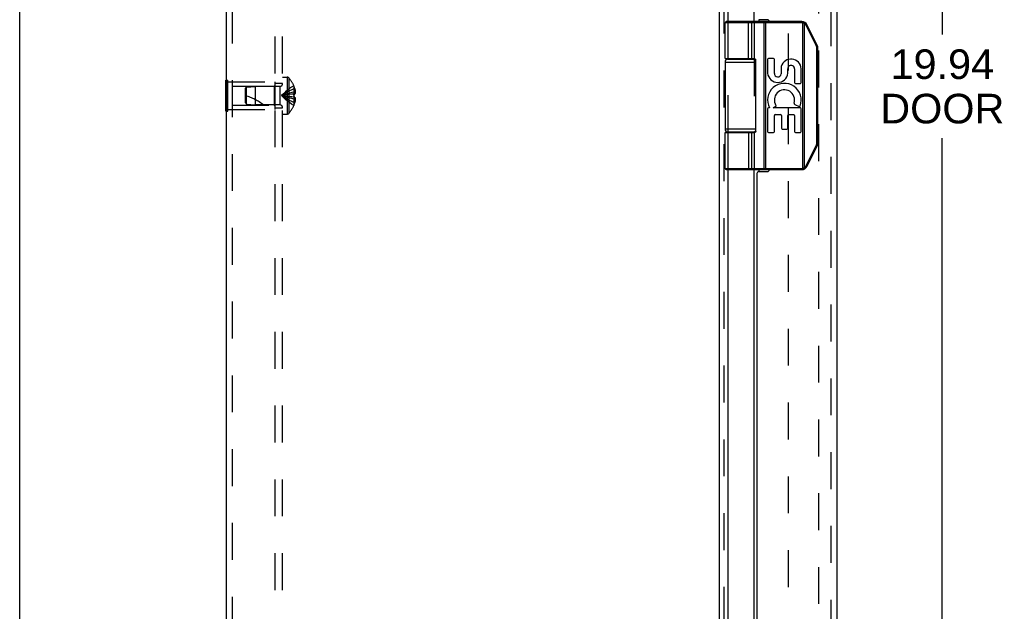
# Model space of a CAD drawing. Header units: inches. Extents: x 0 to 68, y 0 to 44.
# Tile 3 of 10: x 0 to 10, y 17.3 to 23.3. Entities that reach past the tile are written whole.
import ezdxf

# ---------------------------------------------------------------- set-up
doc = ezdxf.new("R2010")
doc.units = ezdxf.units.IN
doc.header["$LTSCALE"] = 3.74
doc.header["$MEASUREMENT"] = 0
doc.linetypes.add('HIDDEN', pattern=[0.2, 0.1, -0.1])
doc.layers.get('0').update_dxf_attribs({"linetype": 'CONTINUOUS'})
for name, color, linetype in [('DEFAULT_2', 8, 'HIDDEN'), ('DIMENSIONS', 7, 'CONTINUOUS'), ('DOOR_ASSEMBLY', 7, 'CONTINUOUS'), ('SUBPANEL', 7, 'CONTINUOUS')]:
    doc.layers.add(name, color=color, linetype=linetype)
doc.styles.get("Standard").update_dxf_attribs({"font": 'arial.ttf'})
doc.dimstyles.new('DIMSTYLE_1', dxfattribs={"dimtxt": 0.3, "dimasz": 0.4, "dimexe": 0.09, "dimexo": 0.07, "dimgap": 0.0375, "dimtad": 0, "dimtih": 1, "dimtoh": 1, "dimzin": 4, "dimdsep": 46, "dimtxsty": 'Standard', "dimblk": '_FILLED', "dimblk1": '_FILLED', "dimblk2": '_FILLED', "dimcen": 0.09, "dimadec": 3, "dimazin": 1, "dimtfac": 1, "dimtdec": 3, "dimtofl": 0, "dimtmove": 0, "dimatfit": 3, "dimldrblk": '_FILLED', "dimfxl": 0, "dimtolj": 1, "dimtzin": 4, "dimarcsym": 0})

# ---------------------------------------------------------------- blocks, each defined once
blk = doc.blocks.new('_FILLED')
at = {"color": 0, "linetype": 'ByBlock'}
blk.add_solid([(0, 0), (-1, 0.2), (-1, -0.2)], dxfattribs=at)
blk = doc.blocks.new('*D15')
at = {"layer": 'DIMENSIONS', "color": 2, "linetype": 'Continuous'}
for p, q in [((8.4372, 32.5305), (9.7055, 32.5305)), ((9.3455, 32.5305), (9.3455, 23.1793)), ((9.3455, 12.5905), (9.3455, 22.1293)), ((8.4372, 12.5905), (9.7055, 12.5905))]:
    blk.add_line(p, q, dxfattribs=at)
at = {"layer": 'DIMENSIONS', "color": 2, "linetype": 'Continuous', "xscale": 0.4, "yscale": 0.4, "zscale": 0.4}
for p, rotation in [((9.3455, 32.5305), 90), ((9.3455, 12.5905), 270)]:
    blk.add_blockref('_FILLED', p, dxfattribs=dict(at, rotation=rotation))
at = {"layer": 'DIMENSIONS', "color": 2, "linetype": 'Continuous', "insert": (9.3455, 23.0293), "char_height": 0.3, "width": 1.255762, "attachment_point": 2, "line_spacing_factor": 0.9}
blk.add_mtext('19.94\\PDOOR', dxfattribs=at)

msp = doc.modelspace()

# ---------------------------------------------------------------- linework, layer by layer
at = {"color": 7, "linetype": 'Continuous'}
for p, q in [((0, 0), (0, 44)), ((2.0887, 22.4045), (2.0887, 22.7165)), ((2.0887, 22.7165), (2.0927, 22.7165)), ((2.0887, 22.5605), (2.0927, 22.5605)), ((2.0887, 22.4045), (2.0927, 22.4045))]:
    msp.add_line(p, q, dxfattribs=at)
at = {"color": 3, "linetype": 'Continuous'}
for p, q in [((7.0857, 32.5395), (7.0857, 12.6298)), ((2.0927, 32.4405), (2.0927, 12.6805)), ((7.1776, 23.3105), (7.1776, 30.5605)), ((7.4406, 23.3105), (7.4406, 30.5605)), ((7.4865, 23.3305), (7.4865, 23.3105)), ((7.1776, 22.9305), (7.1776, 22.9355)), ((7.4406, 22.9305), (7.4406, 22.9353)), ((7.1776, 22.1855), (7.1776, 22.1905)), ((7.4406, 22.1858), (7.4406, 22.1905)), ((7.1776, 14.5605), (7.1776, 21.8105)), ((7.4406, 14.5605), (7.4406, 21.8105)), ((7.4865, 21.8105), (7.4865, 21.7905))]:
    msp.add_line(p, q, dxfattribs=at)
at = {"layer": 'DEFAULT_2', "color": 8, "linetype": 'HIDDEN'}
for p, q in [((7.1317, 32.5396), (7.1317, 12.6814)), ((2.1527, 32.4405), (2.1527, 12.6805)), ((7.7857, 32.1651), (7.7857, 12.9999)), ((8.093, 12.9198), (8.093, 32.2013)), ((7.1776, 22.9355), (7.1776, 23.3105)), ((7.4406, 23.3105), (7.4406, 22.9353)), ((7.1776, 22.1905), (7.1776, 22.9305)), ((7.4406, 22.9305), (7.4406, 22.1905)), ((2.0927, 22.7165), (2.1097, 22.7165)), ((2.1097, 22.4045), (2.1097, 22.7165)), ((2.1097, 22.7005), (2.5887, 22.7005)), ((2.1512, 22.6555), (2.1512, 22.4655)), ((2.1512, 22.6555), (2.5787, 22.6555)), ((2.5787, 22.6555), (2.5887, 22.6655)), ((2.5787, 22.6555), (2.5787, 22.4655)), ((2.5887, 22.4205), (2.5887, 22.7005)), ((2.0927, 22.5605), (2.1097, 22.5605)), ((2.1512, 22.4655), (2.5787, 22.4655)), ((2.5787, 22.4655), (2.5887, 22.4555)), ((2.0927, 22.4045), (2.1097, 22.4045)), ((2.1097, 22.4205), (2.5887, 22.4205)), ((7.1776, 21.8105), (7.1776, 22.1855)), ((7.4406, 22.1858), (7.4406, 21.8105))]:
    msp.add_line(p, q, dxfattribs=at)
at = {"layer": 'DOOR_ASSEMBLY', "color": 8, "linetype": 'HIDDEN'}
msp.add_line((8.2172, 32.4105), (8.2172, 12.7105), dxfattribs=at)
at = {"layer": 'DOOR_ASSEMBLY', "color": 3, "linetype": 'Continuous'}
for p, q in [((8.2772, 32.4105), (8.2772, 12.7105)), ((7.5722, 23.3305), (7.4872, 23.3305)), ((7.4672, 21.7705), (7.4672, 14.6005)), ((7.4872, 21.7905), (7.5722, 21.7905))]:
    msp.add_line(p, q, dxfattribs=at)
at = {"layer": 'DOOR_ASSEMBLY', "color": 7, "linetype": 'Continuous'}
for p, q in [((7.9216, 23.2975), (7.1442, 23.2975)), ((7.1442, 22.9355), (7.1442, 23.2975)), ((7.9216, 23.3105), (7.1572, 23.3105)), ((7.3747, 23.3105), (7.3745, 23.3105)), ((7.3748, 23.3105), (7.3746, 23.3105)), ((7.3749, 23.3105), (7.3747, 23.3105)), ((7.375, 23.3105), (7.3748, 23.3105)), ((7.3751, 23.3105), (7.3749, 23.3105)), ((7.3811, 22.9355), (7.3811, 23.2977)), ((7.3811, 22.9355), (7.3811, 23.2977)), ((7.4171, 22.9355), (7.4171, 23.2975)), ((7.5373, 23.3058), (7.5372, 23.3061)), ((7.5373, 23.3054), (7.5373, 23.3058)), ((7.5374, 23.3051), (7.5373, 23.3054)), ((7.5374, 23.3047), (7.5374, 23.3051)), ((7.5374, 23.3043), (7.5374, 23.3047)), ((7.5375, 23.304), (7.5374, 23.3043)), ((7.5375, 23.3036), (7.5375, 23.304)), ((7.5375, 23.3032), (7.5375, 23.3036)), ((7.5376, 23.3028), (7.5375, 23.3032)), ((7.5376, 23.3024), (7.5376, 23.3028)), ((7.5376, 23.302), (7.5376, 23.3024)), ((7.5376, 23.3016), (7.5376, 23.302)), ((7.5377, 23.3012), (7.5376, 23.3016)), ((7.5377, 23.3008), (7.5377, 23.3012)), ((7.5377, 23.3003), (7.5377, 23.3008)), ((7.5377, 23.2999), (7.5377, 23.3003)), ((7.5377, 23.2995), (7.5377, 23.2999)), ((7.5377, 23.299), (7.5377, 23.2995)), ((7.5377, 23.2986), (7.5377, 23.299)), ((7.5377, 23.2982), (7.5377, 23.2986)), ((7.5377, 23.2977), (7.5377, 23.2982)), ((7.5377, 23.2977), (7.5377, 21.8233)), ((7.5569, 21.8105), (7.5569, 23.3105)), ((7.9216, 23.2975), (7.9216, 23.3105)), ((7.9335, 23.2961), (7.9366, 23.3087)), ((7.9335, 21.825), (7.9335, 23.2961)), ((7.9508, 23.2892), (7.951, 23.2896)), ((7.9508, 21.8318), (7.9508, 23.2892)), ((7.951, 23.2896), (7.9514, 23.2901)), ((7.9514, 23.2901), (7.9517, 23.2907)), ((7.9517, 23.2907), (7.9521, 23.2912)), ((7.9521, 23.2912), (7.9524, 23.2917)), ((7.9524, 23.2917), (7.9527, 23.2922)), ((7.9527, 23.2922), (7.9529, 23.2926)), ((7.9529, 23.2926), (7.9531, 23.2929)), ((7.9531, 23.2929), (7.9533, 23.2933)), ((7.9533, 23.2933), (7.9535, 23.2936)), ((7.9535, 23.2936), (7.9537, 23.2939)), ((7.9537, 23.2939), (7.9539, 23.2942)), ((7.9539, 23.2942), (7.9541, 23.2946)), ((7.9541, 23.2946), (7.9542, 23.2949)), ((7.9542, 23.2949), (7.9544, 23.2952)), ((7.9544, 23.2952), (7.9546, 23.2955)), ((7.9546, 23.2955), (7.9547, 23.2958)), ((7.9547, 23.2958), (7.9549, 23.2961)), ((7.9549, 23.2961), (7.955, 23.2963)), ((7.955, 23.2963), (7.9551, 23.2966)), ((7.9551, 23.2966), (7.9553, 23.2969)), ((8.0688, 23.0679), (7.9676, 23.2702)), ((7.9688, 23.2708), (7.9695, 23.2711)), ((7.9695, 23.2711), (7.9703, 23.2715)), ((7.9703, 23.2715), (7.971, 23.2719)), ((7.971, 23.2719), (7.9717, 23.2723)), ((7.9717, 23.2723), (7.9723, 23.2726)), ((7.9723, 23.2726), (7.9728, 23.2729)), ((7.9728, 23.2729), (7.9733, 23.2732)), ((7.9733, 23.2732), (7.9737, 23.2734)), ((7.9737, 23.2734), (7.9741, 23.2737)), ((7.9741, 23.2737), (7.9745, 23.2739)), ((7.9745, 23.2739), (7.9748, 23.274)), ((7.9748, 23.274), (7.975, 23.2742)), ((7.9754, 23.2744), (7.9756, 23.2745)), ((7.9756, 23.2745), (7.9758, 23.2747)), ((7.9758, 23.2747), (7.976, 23.2748)), ((7.976, 23.2748), (7.9762, 23.2749)), ((8.0786, 23.0737), (7.9775, 23.276)), ((8.0688, 23.0679), (8.0693, 23.0682)), ((8.0693, 23.0682), (8.0701, 23.0686)), ((8.0701, 23.0686), (8.0708, 23.069)), ((8.0708, 23.069), (8.0716, 23.0694)), ((8.0716, 23.0694), (8.0723, 23.0698)), ((8.0723, 23.0698), (8.073, 23.0701)), ((8.073, 23.0701), (8.0736, 23.0705)), ((8.0736, 23.0705), (8.0741, 23.0707)), ((8.074, 23.0458), (8.0852, 23.0458)), ((8.074, 22.0753), (8.074, 23.0458)), ((8.0741, 23.0707), (8.0745, 23.071)), ((8.0745, 23.071), (8.075, 23.0712)), ((8.075, 23.0712), (8.0754, 23.0715)), ((8.0754, 23.0715), (8.0758, 23.0717)), ((8.0758, 23.0717), (8.076, 23.0719)), ((8.076, 23.0719), (8.0763, 23.072)), ((8.0763, 23.072), (8.0765, 23.0721)), ((8.0765, 23.0721), (8.0767, 23.0723)), ((8.0767, 23.0723), (8.0769, 23.0724)), ((8.0769, 23.0724), (8.0771, 23.0725)), ((8.0771, 23.0725), (8.0773, 23.0726)), ((8.0852, 22.0753), (8.0852, 23.0458)), ((7.1442, 22.9005), (7.4551, 22.9005)), ((7.1442, 22.9005), (7.1442, 22.2205)), ((7.1742, 22.9305), (7.4529, 22.9305)), ((7.2237, 22.9355), (7.2237, 22.9305)), ((7.3797, 22.9355), (7.3797, 22.9305)), ((7.4551, 22.1955), (7.4551, 22.9255)), ((7.5759, 22.9281), (7.5759, 22.787)), ((7.6362, 22.9365), (7.5843, 22.9365)), ((7.6446, 22.7865), (7.6446, 22.9281)), ((7.7146, 22.8548), (7.7146, 22.78)), ((7.78, 22.7881), (7.7802, 22.8308)), ((7.8487, 22.8332), (7.8487, 22.6935)), ((7.9161, 22.6935), (7.9161, 22.8332)), ((7.8571, 22.6851), (7.9077, 22.6851)), ((7.6333, 22.4356), (7.6588, 22.4535)), ((7.8499, 22.4703), (7.8952, 22.4507)), ((7.5759, 22.4272), (7.5759, 22.1957)), ((7.5961, 22.4356), (7.5843, 22.4356)), ((7.9077, 22.4356), (7.6333, 22.4356)), ((7.6446, 22.1957), (7.6446, 22.3598)), ((7.653, 22.3682), (7.7077, 22.3682)), ((7.7161, 22.3598), (7.7161, 22.2302)), ((7.7798, 22.2302), (7.7798, 22.3598)), ((7.7882, 22.3682), (7.8403, 22.3682)), ((7.8487, 22.3598), (7.8487, 22.1957)), ((7.9161, 22.1957), (7.9161, 22.4272)), ((7.4551, 22.2205), (7.1442, 22.2205)), ((7.1442, 22.1855), (7.4352, 22.1855)), ((7.1442, 21.8235), (7.1442, 22.1855)), ((7.4529, 22.1905), (7.1742, 22.1905)), ((7.2237, 22.1905), (7.2237, 22.1855)), ((7.3797, 22.1905), (7.3797, 22.1855)), ((7.4171, 21.8235), (7.4171, 22.1855)), ((7.5843, 22.1873), (7.6362, 22.1873)), ((7.7245, 22.2218), (7.7714, 22.2218)), ((7.8571, 22.1873), (7.9077, 22.1873)), ((7.9676, 21.8509), (8.0688, 22.0531)), ((7.9775, 21.8451), (8.0786, 22.0473)), ((8.0688, 22.0531), (8.0697, 22.0527)), ((8.0697, 22.0527), (8.0705, 22.0523)), ((8.0705, 22.0523), (8.0712, 22.0519)), ((8.0712, 22.0519), (8.0719, 22.0515)), ((8.0719, 22.0515), (8.0726, 22.0511)), ((8.0726, 22.0511), (8.0733, 22.0508)), ((8.0733, 22.0508), (8.0738, 22.0505)), ((8.0738, 22.0505), (8.0742, 22.0502)), ((8.074, 22.0753), (8.0852, 22.0753)), ((8.0742, 22.0502), (8.0747, 22.05)), ((8.0747, 22.05), (8.0751, 22.0497)), ((8.0751, 22.0497), (8.0755, 22.0495)), ((8.0755, 22.0495), (8.0758, 22.0493)), ((8.0758, 22.0493), (8.076, 22.0492)), ((8.076, 22.0492), (8.0763, 22.0491)), ((8.0763, 22.0491), (8.0765, 22.0489)), ((8.0765, 22.0489), (8.0767, 22.0488)), ((8.0767, 22.0488), (8.0769, 22.0486)), ((8.0769, 22.0486), (8.0771, 22.0485)), ((7.9676, 21.8509), (7.9686, 21.8504)), ((7.9686, 21.8504), (7.9693, 21.85)), ((7.9693, 21.85), (7.9701, 21.8496)), ((7.9701, 21.8496), (7.9708, 21.8492)), ((7.9708, 21.8492), (7.9715, 21.8489)), ((7.9715, 21.8489), (7.9722, 21.8485)), ((7.9722, 21.8485), (7.9726, 21.8482)), ((7.9726, 21.8482), (7.9731, 21.848)), ((7.9731, 21.848), (7.9736, 21.8477)), ((7.9736, 21.8477), (7.974, 21.8475)), ((7.974, 21.8475), (7.9744, 21.8472)), ((7.9744, 21.8472), (7.9747, 21.8471)), ((7.975, 21.8469), (7.9753, 21.8467)), ((7.9753, 21.8467), (7.9755, 21.8466)), ((7.9755, 21.8466), (7.9757, 21.8465)), ((7.9757, 21.8465), (7.9759, 21.8463)), ((7.1442, 21.8235), (7.9216, 21.8235)), ((7.1572, 21.8105), (7.9216, 21.8105)), ((7.3747, 21.8105), (7.3745, 21.8105)), ((7.3748, 21.8105), (7.3746, 21.8105)), ((7.3749, 21.8105), (7.3747, 21.8105)), ((7.375, 21.8106), (7.3748, 21.8105)), ((7.3751, 21.8106), (7.3749, 21.8106)), ((7.3752, 21.8106), (7.3751, 21.8106)), ((7.5374, 21.816), (7.5373, 21.8156)), ((7.5373, 21.8156), (7.5373, 21.8153)), ((7.5375, 21.8171), (7.5374, 21.8167)), ((7.5374, 21.8167), (7.5374, 21.8164)), ((7.5374, 21.8164), (7.5374, 21.816)), ((7.5376, 21.8183), (7.5375, 21.8179)), ((7.5375, 21.8179), (7.5375, 21.8175)), ((7.5375, 21.8175), (7.5375, 21.8171)), ((7.5377, 21.8199), (7.5376, 21.8195)), ((7.5376, 21.8195), (7.5376, 21.8191)), ((7.5376, 21.8191), (7.5376, 21.8187)), ((7.5376, 21.8187), (7.5376, 21.8183)), ((7.5377, 21.8233), (7.5377, 21.8229)), ((7.5377, 21.8229), (7.5377, 21.8224)), ((7.5377, 21.8224), (7.5377, 21.822)), ((7.5377, 21.822), (7.5377, 21.8216)), ((7.5377, 21.8216), (7.5377, 21.8212)), ((7.5377, 21.8212), (7.5377, 21.8207)), ((7.5377, 21.8207), (7.5377, 21.8203)), ((7.5377, 21.8203), (7.5377, 21.8199)), ((7.9216, 21.8235), (7.9216, 21.8105)), ((7.9335, 21.825), (7.9366, 21.8124)), ((7.9508, 21.8318), (7.9511, 21.8313)), ((7.9511, 21.8313), (7.9515, 21.8308)), ((7.9515, 21.8308), (7.9518, 21.8302)), ((7.9518, 21.8302), (7.9522, 21.8297)), ((7.9522, 21.8297), (7.9525, 21.8292)), ((7.9525, 21.8292), (7.9528, 21.8286)), ((7.9528, 21.8286), (7.953, 21.8283)), ((7.953, 21.8283), (7.9532, 21.828)), ((7.9532, 21.828), (7.9534, 21.8276)), ((7.9534, 21.8276), (7.9536, 21.8273)), ((7.9536, 21.8273), (7.9538, 21.827)), ((7.9538, 21.827), (7.954, 21.8266)), ((7.954, 21.8266), (7.9541, 21.8263)), ((7.9541, 21.8263), (7.9543, 21.826)), ((7.9543, 21.826), (7.9545, 21.8257)), ((7.9545, 21.8257), (7.9546, 21.8254)), ((7.9546, 21.8254), (7.9548, 21.8251)), ((7.9548, 21.8251), (7.9549, 21.8249)), ((7.9549, 21.8249), (7.9551, 21.8246))]:
    msp.add_line(p, q, dxfattribs=at)
for points in [[(7.3811, 23.2977), (7.3811, 23.298), (7.3811, 23.2982), (7.3811, 23.2984), (7.3811, 23.2986), (7.3811, 23.2988), (7.381, 23.299), (7.381, 23.2993), (7.381, 23.2995), (7.381, 23.2997), (7.381, 23.2999), (7.381, 23.3001), (7.3809, 23.3003), (7.3809, 23.3005), (7.3809, 23.3008), (7.3809, 23.301), (7.3808, 23.3012), (7.3808, 23.3014), (7.3808, 23.3016), (7.3807, 23.3018), (7.3807, 23.302), (7.3807, 23.3022), (7.3806, 23.3024), (7.3806, 23.3026), (7.3805, 23.3028), (7.3805, 23.303), (7.3804, 23.3032), (7.3804, 23.3034), (7.3803, 23.3036), (7.3803, 23.3038), (7.3802, 23.304), (7.3802, 23.3042), (7.3801, 23.3043), (7.3801, 23.3045), (7.38, 23.3047), (7.3799, 23.3049), (7.3799, 23.3051), (7.3798, 23.3052), (7.3798, 23.3054), (7.3797, 23.3056), (7.3796, 23.3058), (7.3795, 23.3059), (7.3795, 23.3061), (7.3794, 23.3062), (7.3793, 23.3064), (7.3793, 23.3066), (7.3792, 23.3067), (7.3791, 23.3069), (7.379, 23.307), (7.3789, 23.3072), (7.3789, 23.3073), (7.3788, 23.3075), (7.3787, 23.3076), (7.3786, 23.3077), (7.3785, 23.3079), (7.3784, 23.308), (7.3783, 23.3081), (7.3782, 23.3082), (7.3782, 23.3084), (7.3781, 23.3085), (7.378, 23.3086), (7.3779, 23.3087), (7.3778, 23.3088), (7.3777, 23.3089), (7.3776, 23.309), (7.3775, 23.3091), (7.3774, 23.3092), (7.3773, 23.3093), (7.3772, 23.3094), (7.3771, 23.3095), (7.377, 23.3096), (7.3769, 23.3097), (7.3768, 23.3097), (7.3767, 23.3098), (7.3766, 23.3099), (7.3765, 23.3099), (7.3764, 23.31), (7.3763, 23.3101), (7.3762, 23.3101), (7.3761, 23.3102), (7.376, 23.3102), (7.3758, 23.3103), (7.3757, 23.3103), (7.3756, 23.3103), (7.3755, 23.3104), (7.3754, 23.3104), (7.3753, 23.3104), (7.3752, 23.3105), (7.3751, 23.3105)], [(7.3811, 23.2977), (7.3811, 23.298), (7.3811, 23.2982), (7.381, 23.2984), (7.381, 23.2986), (7.381, 23.2988), (7.381, 23.299), (7.381, 23.2993), (7.381, 23.2995), (7.381, 23.2997), (7.381, 23.2999), (7.3809, 23.3001), (7.3809, 23.3003), (7.3809, 23.3005), (7.3809, 23.3008), (7.3808, 23.301), (7.3808, 23.3012), (7.3808, 23.3014), (7.3807, 23.3016), (7.3807, 23.3018), (7.3807, 23.302), (7.3806, 23.3022), (7.3806, 23.3024), (7.3805, 23.3026), (7.3805, 23.3028), (7.3805, 23.303), (7.3804, 23.3032), (7.3804, 23.3034), (7.3803, 23.3036), (7.3803, 23.3038), (7.3802, 23.304), (7.3801, 23.3042), (7.3801, 23.3043), (7.38, 23.3045), (7.38, 23.3047), (7.3799, 23.3049), (7.3798, 23.3051), (7.3798, 23.3052), (7.3797, 23.3054), (7.3797, 23.3056), (7.3796, 23.3058), (7.3795, 23.3059), (7.3794, 23.3061), (7.3794, 23.3062), (7.3793, 23.3064), (7.3792, 23.3066), (7.3791, 23.3067), (7.3791, 23.3069), (7.379, 23.307), (7.3789, 23.3072), (7.3788, 23.3073), (7.3787, 23.3075), (7.3787, 23.3076), (7.3786, 23.3077), (7.3785, 23.3079), (7.3784, 23.308), (7.3783, 23.3081), (7.3782, 23.3082), (7.3781, 23.3084), (7.378, 23.3085), (7.3779, 23.3086), (7.3778, 23.3087), (7.3778, 23.3088), (7.3777, 23.3089), (7.3776, 23.309), (7.3775, 23.3091), (7.3774, 23.3092), (7.3773, 23.3093), (7.3772, 23.3094), (7.3771, 23.3095), (7.377, 23.3096), (7.3769, 23.3097), (7.3768, 23.3097), (7.3767, 23.3098), (7.3766, 23.3099), (7.3764, 23.3099), (7.3763, 23.31), (7.3762, 23.3101), (7.3761, 23.3101), (7.376, 23.3102), (7.3759, 23.3102), (7.3758, 23.3103), (7.3757, 23.3103), (7.3756, 23.3103), (7.3755, 23.3104), (7.3754, 23.3104), (7.3753, 23.3104), (7.3752, 23.3105)], [(7.4171, 23.2975), (7.4171, 23.2977), (7.417, 23.298), (7.417, 23.2982), (7.417, 23.2984), (7.417, 23.2986), (7.417, 23.2988), (7.417, 23.299), (7.417, 23.2993), (7.4169, 23.2995), (7.4169, 23.2997), (7.4169, 23.2999), (7.4169, 23.3001), (7.4168, 23.3003), (7.4168, 23.3005), (7.4167, 23.3008), (7.4167, 23.301), (7.4167, 23.3012), (7.4166, 23.3014), (7.4166, 23.3016), (7.4165, 23.3018), (7.4165, 23.302), (7.4164, 23.3022), (7.4163, 23.3024), (7.4163, 23.3026), (7.4162, 23.3028), (7.4161, 23.303), (7.4161, 23.3032), (7.416, 23.3034), (7.4159, 23.3036), (7.4158, 23.3038), (7.4158, 23.304), (7.4157, 23.3042), (7.4156, 23.3043), (7.4155, 23.3045), (7.4154, 23.3047), (7.4153, 23.3049), (7.4152, 23.3051), (7.4151, 23.3052), (7.415, 23.3054), (7.4149, 23.3056), (7.4148, 23.3058), (7.4147, 23.3059), (7.4146, 23.3061), (7.4145, 23.3062), (7.4144, 23.3064), (7.4143, 23.3066), (7.4142, 23.3067), (7.4141, 23.3069), (7.4139, 23.307), (7.4138, 23.3072), (7.4137, 23.3073), (7.4136, 23.3075), (7.4134, 23.3076), (7.4133, 23.3077), (7.4132, 23.3079), (7.4131, 23.308), (7.4129, 23.3081), (7.4128, 23.3082), (7.4126, 23.3084), (7.4125, 23.3085), (7.4124, 23.3086), (7.4122, 23.3087), (7.4121, 23.3088), (7.4119, 23.3089), (7.4118, 23.309), (7.4117, 23.3091), (7.4115, 23.3092), (7.4114, 23.3093), (7.4112, 23.3094), (7.4111, 23.3095), (7.4109, 23.3096), (7.4107, 23.3097), (7.4106, 23.3097), (7.4104, 23.3098), (7.4103, 23.3099), (7.4101, 23.3099), (7.41, 23.31), (7.4098, 23.3101), (7.4097, 23.3101), (7.4095, 23.3102), (7.4093, 23.3102), (7.4092, 23.3103), (7.409, 23.3103), (7.4088, 23.3103), (7.4087, 23.3104), (7.4085, 23.3104), (7.4084, 23.3104), (7.4082, 23.3105), (7.408, 23.3105), (7.4079, 23.3105), (7.4077, 23.3105), (7.4075, 23.3105), (7.4074, 23.3105), (7.4072, 23.3105)], [(7.5372, 23.3061), (7.5372, 23.3062), (7.5372, 23.3064), (7.5372, 23.3066), (7.5371, 23.3067), (7.5371, 23.3069), (7.5371, 23.307), (7.5371, 23.3072), (7.5371, 23.3073), (7.537, 23.3075), (7.537, 23.3076), (7.537, 23.3077), (7.5369, 23.3079), (7.5369, 23.308), (7.5369, 23.3081), (7.5369, 23.3082), (7.5368, 23.3084), (7.5368, 23.3085), (7.5368, 23.3086), (7.5368, 23.3087), (7.5367, 23.3088), (7.5367, 23.3089), (7.5367, 23.309), (7.5366, 23.3091), (7.5366, 23.3092), (7.5366, 23.3093), (7.5365, 23.3094), (7.5365, 23.3095), (7.5365, 23.3096), (7.5365, 23.3097), (7.5364, 23.3097), (7.5364, 23.3098), (7.5364, 23.3099), (7.5363, 23.3099), (7.5363, 23.31), (7.5363, 23.3101), (7.5362, 23.3101), (7.5362, 23.3102), (7.5362, 23.3102), (7.5361, 23.3103), (7.5361, 23.3103), (7.5361, 23.3103), (7.536, 23.3104), (7.536, 23.3104), (7.536, 23.3104), (7.5359, 23.3105), (7.5359, 23.3105), (7.5359, 23.3105), (7.5358, 23.3105), (7.5358, 23.3105), (7.5358, 23.3105), (7.5357, 23.3105)], [(7.9508, 23.2892), (7.9503, 23.2895), (7.9498, 23.2898), (7.9493, 23.2901), (7.9488, 23.2904), (7.9482, 23.2907), (7.9477, 23.2909), (7.9472, 23.2912), (7.9467, 23.2915), (7.9462, 23.2917), (7.9456, 23.292), (7.9451, 23.2922), (7.9446, 23.2924), (7.944, 23.2927), (7.9435, 23.2929), (7.9429, 23.2931), (7.9424, 23.2933), (7.9419, 23.2936), (7.9413, 23.2938), (7.9408, 23.294), (7.9402, 23.2942), (7.9397, 23.2943), (7.9391, 23.2945), (7.9386, 23.2947), (7.938, 23.2949), (7.9374, 23.295), (7.9369, 23.2952), (7.9363, 23.2954), (7.9357, 23.2955), (7.9352, 23.2957), (7.9346, 23.2958), (7.9341, 23.2959), (7.9335, 23.2961)], [(7.9676, 23.2702), (7.9674, 23.2706), (7.9671, 23.2711), (7.9669, 23.2716), (7.9666, 23.2721), (7.9664, 23.2725), (7.9661, 23.273), (7.9658, 23.2734), (7.9656, 23.2739), (7.9653, 23.2744), (7.965, 23.2748), (7.9647, 23.2753), (7.9644, 23.2757), (7.9641, 23.2761), (7.9638, 23.2766), (7.9635, 23.277), (7.9632, 23.2775), (7.9628, 23.2779), (7.9625, 23.2783), (7.9622, 23.2787), (7.9618, 23.2791), (7.9615, 23.2796), (7.9612, 23.28), (7.9608, 23.2804), (7.9605, 23.2808), (7.9601, 23.2812), (7.9597, 23.2816), (7.9594, 23.282), (7.959, 23.2824), (7.9586, 23.2827), (7.9583, 23.2831), (7.9579, 23.2835), (7.9575, 23.2839), (7.9571, 23.2842), (7.9567, 23.2846), (7.9563, 23.285), (7.9559, 23.2853), (7.9555, 23.2857), (7.9551, 23.286), (7.9547, 23.2864), (7.9543, 23.2867), (7.9538, 23.287), (7.9534, 23.2874), (7.953, 23.2877), (7.9526, 23.288), (7.9521, 23.2883), (7.9517, 23.2886), (7.9512, 23.2889), (7.9508, 23.2892)], [(7.9553, 23.2969), (7.9553, 23.297), (7.9554, 23.2971), (7.9554, 23.2972), (7.9555, 23.2974), (7.9556, 23.2975), (7.9556, 23.2976), (7.9557, 23.2977), (7.9557, 23.2978), (7.9558, 23.2979), (7.9558, 23.298), (7.9558, 23.2981), (7.9559, 23.2982), (7.9559, 23.2983), (7.956, 23.2984), (7.956, 23.2985), (7.956, 23.2986), (7.9561, 23.2987), (7.9561, 23.2988), (7.9561, 23.2989), (7.9561, 23.299), (7.9562, 23.299), (7.9562, 23.2991), (7.9562, 23.2992), (7.9562, 23.2993), (7.9563, 23.2993), (7.9563, 23.2994), (7.9563, 23.2994), (7.9563, 23.2995), (7.9563, 23.2996), (7.9563, 23.2996), (7.9563, 23.2997), (7.9563, 23.2997), (7.9563, 23.2998), (7.9563, 23.2998), (7.9563, 23.2998), (7.9563, 23.2999), (7.9563, 23.2999), (7.9563, 23.2999), (7.9563, 23.3), (7.9563, 23.3), (7.9562, 23.3), (7.9562, 23.3), (7.9562, 23.3)], [(7.9676, 23.2702), (7.9678, 23.2703), (7.9688, 23.2708)], [(7.975, 23.2742), (7.9751, 23.2743), (7.9754, 23.2744)], [(7.9762, 23.2749), (7.9763, 23.275), (7.9764, 23.275), (7.9764, 23.2751), (7.9765, 23.2751), (7.9766, 23.2752), (7.9767, 23.2752), (7.9767, 23.2753), (7.9768, 23.2753), (7.9769, 23.2754), (7.9769, 23.2754), (7.977, 23.2755), (7.977, 23.2755), (7.9771, 23.2755), (7.9771, 23.2756), (7.9772, 23.2756), (7.9772, 23.2756), (7.9773, 23.2757), (7.9773, 23.2757), (7.9773, 23.2757), (7.9774, 23.2758), (7.9774, 23.2758), (7.9774, 23.2758), (7.9774, 23.2759), (7.9774, 23.2759), (7.9774, 23.2759), (7.9775, 23.2759), (7.9775, 23.2759), (7.9775, 23.276), (7.9775, 23.276), (7.9775, 23.276)], [(8.074, 23.0458), (8.074, 23.0463), (8.074, 23.0469), (8.074, 23.0474), (8.0739, 23.048), (8.0739, 23.0485), (8.0739, 23.049), (8.0738, 23.0496), (8.0738, 23.0501), (8.0737, 23.0507), (8.0737, 23.0512), (8.0736, 23.0518), (8.0735, 23.0523), (8.0735, 23.0528), (8.0734, 23.0534), (8.0733, 23.0539), (8.0732, 23.0545), (8.0731, 23.055), (8.073, 23.0555), (8.0729, 23.0561), (8.0728, 23.0566), (8.0727, 23.0571), (8.0725, 23.0577), (8.0724, 23.0582), (8.0723, 23.0587), (8.0721, 23.0593), (8.072, 23.0598), (8.0718, 23.0603), (8.0716, 23.0608), (8.0715, 23.0613), (8.0713, 23.0619), (8.0711, 23.0624), (8.0709, 23.0629), (8.0707, 23.0634), (8.0705, 23.0639), (8.0703, 23.0644), (8.0701, 23.0649), (8.0699, 23.0654), (8.0697, 23.0659), (8.0695, 23.0664), (8.0692, 23.0669), (8.069, 23.0674), (8.0688, 23.0679)], [(8.0773, 23.0726), (8.0774, 23.0727), (8.0775, 23.0728), (8.0776, 23.0728), (8.0776, 23.0729), (8.0777, 23.0729), (8.0778, 23.073), (8.0779, 23.073), (8.0779, 23.0731), (8.078, 23.0731), (8.0781, 23.0732), (8.0781, 23.0732), (8.0782, 23.0732), (8.0782, 23.0733), (8.0783, 23.0733), (8.0783, 23.0734), (8.0783, 23.0734), (8.0784, 23.0734), (8.0784, 23.0735), (8.0785, 23.0735), (8.0785, 23.0735), (8.0785, 23.0735), (8.0785, 23.0736), (8.0785, 23.0736), (8.0786, 23.0736), (8.0786, 23.0736), (8.0786, 23.0737), (8.0786, 23.0737), (8.0786, 23.0737), (8.0786, 23.0737), (8.0786, 23.0737)], [(7.1442, 22.9355), (7.4352, 22.9355), (7.4359, 22.9355), (7.4366, 22.9355), (7.4372, 22.9355), (7.4379, 22.9355), (7.4385, 22.9354), (7.4391, 22.9354), (7.4397, 22.9353), (7.4403, 22.9353), (7.4409, 22.9352), (7.4414, 22.9352), (7.4419, 22.9351), (7.4424, 22.935), (7.4429, 22.935), (7.4433, 22.9349), (7.4438, 22.9348), (7.4442, 22.9347), (7.4446, 22.9346), (7.445, 22.9345), (7.4454, 22.9344), (7.4457, 22.9343), (7.4461, 22.9342), (7.4464, 22.9341), (7.4468, 22.934), (7.4471, 22.9339), (7.4474, 22.9338), (7.4477, 22.9337), (7.448, 22.9336), (7.4483, 22.9335), (7.4486, 22.9334), (7.4488, 22.9333), (7.4491, 22.9331), (7.4493, 22.933), (7.4496, 22.9329), (7.4498, 22.9328), (7.45, 22.9327), (7.4502, 22.9325), (7.4504, 22.9324), (7.4506, 22.9323), (7.4508, 22.9322), (7.451, 22.9321), (7.4512, 22.9319), (7.4514, 22.9318), (7.4516, 22.9317), (7.4517, 22.9316), (7.4519, 22.9314), (7.452, 22.9313), (7.4522, 22.9312), (7.4523, 22.9311), (7.4525, 22.931), (7.4526, 22.9308), (7.4527, 22.9307), (7.4528, 22.9306), (7.453, 22.9305), (7.4531, 22.9303), (7.4532, 22.9302), (7.4533, 22.9301), (7.4534, 22.93), (7.4535, 22.9299), (7.4536, 22.9297), (7.4537, 22.9296), (7.4538, 22.9295), (7.4538, 22.9294), (7.4539, 22.9293), (7.454, 22.9292), (7.4541, 22.929), (7.4541, 22.9289), (7.4542, 22.9288), (7.4543, 22.9287), (7.4543, 22.9286), (7.4544, 22.9285), (7.4545, 22.9284), (7.4545, 22.9282), (7.4546, 22.9281), (7.4546, 22.928), (7.4547, 22.9279), (7.4547, 22.9278), (7.4547, 22.9277), (7.4548, 22.9276), (7.4548, 22.9275), (7.4549, 22.9274), (7.4549, 22.9272), (7.4549, 22.9271), (7.4549, 22.927), (7.455, 22.9269), (7.455, 22.9268), (7.455, 22.9267), (7.455, 22.9266), (7.4551, 22.9265), (7.4551, 22.9264), (7.4551, 22.9263), (7.4551, 22.9262), (7.4551, 22.9261), (7.4551, 22.926), (7.4551, 22.9258), (7.4551, 22.9257), (7.4551, 22.9256), (7.4551, 22.9255)], [(7.3811, 22.1855), (7.3811, 21.8233), (7.3811, 21.8231), (7.3811, 21.8229), (7.381, 21.8227), (7.381, 21.8224), (7.381, 21.8222), (7.381, 21.822), (7.381, 21.8218), (7.381, 21.8216), (7.381, 21.8214), (7.381, 21.8212), (7.3809, 21.8209), (7.3809, 21.8207), (7.3809, 21.8205), (7.3809, 21.8203), (7.3808, 21.8201), (7.3808, 21.8199), (7.3808, 21.8197), (7.3807, 21.8195), (7.3807, 21.8193), (7.3807, 21.8191), (7.3806, 21.8189), (7.3806, 21.8187), (7.3805, 21.8185), (7.3805, 21.8183), (7.3805, 21.8181), (7.3804, 21.8179), (7.3804, 21.8177), (7.3803, 21.8175), (7.3803, 21.8173), (7.3802, 21.8171), (7.3801, 21.8169), (7.3801, 21.8167), (7.38, 21.8165), (7.38, 21.8164), (7.3799, 21.8162), (7.3798, 21.816), (7.3798, 21.8158), (7.3797, 21.8156), (7.3797, 21.8155), (7.3796, 21.8153), (7.3795, 21.8151), (7.3794, 21.815), (7.3794, 21.8148), (7.3793, 21.8146), (7.3792, 21.8145), (7.3791, 21.8143), (7.3791, 21.8142), (7.379, 21.814), (7.3789, 21.8139), (7.3788, 21.8137), (7.3787, 21.8136), (7.3787, 21.8135), (7.3786, 21.8133), (7.3785, 21.8132), (7.3784, 21.8131), (7.3783, 21.8129), (7.3782, 21.8128), (7.3781, 21.8127), (7.378, 21.8126), (7.3779, 21.8125), (7.3778, 21.8123), (7.3778, 21.8122), (7.3777, 21.8121), (7.3776, 21.812), (7.3775, 21.8119), (7.3774, 21.8118), (7.3773, 21.8117), (7.3772, 21.8116), (7.3771, 21.8116), (7.377, 21.8115), (7.3769, 21.8114), (7.3768, 21.8113), (7.3767, 21.8112), (7.3766, 21.8112), (7.3764, 21.8111), (7.3763, 21.811), (7.3762, 21.811), (7.3761, 21.8109), (7.376, 21.8109), (7.3759, 21.8108), (7.3758, 21.8108), (7.3757, 21.8107), (7.3756, 21.8107), (7.3755, 21.8107), (7.3754, 21.8106), (7.3753, 21.8106), (7.3752, 21.8106)], [(7.3811, 22.1855), (7.3811, 21.8233), (7.3811, 21.8231), (7.3811, 21.8229), (7.3811, 21.8227), (7.3811, 21.8224), (7.3811, 21.8222), (7.381, 21.822), (7.381, 21.8218), (7.381, 21.8216), (7.381, 21.8214), (7.381, 21.8212), (7.381, 21.8209), (7.3809, 21.8207), (7.3809, 21.8205), (7.3809, 21.8203), (7.3809, 21.8201), (7.3808, 21.8199), (7.3808, 21.8197), (7.3808, 21.8195), (7.3807, 21.8193), (7.3807, 21.8191), (7.3807, 21.8189), (7.3806, 21.8187), (7.3806, 21.8185), (7.3805, 21.8183), (7.3805, 21.8181), (7.3804, 21.8179), (7.3804, 21.8177), (7.3803, 21.8175), (7.3803, 21.8173), (7.3802, 21.8171), (7.3802, 21.8169), (7.3801, 21.8167), (7.3801, 21.8165), (7.38, 21.8164), (7.3799, 21.8162), (7.3799, 21.816), (7.3798, 21.8158), (7.3798, 21.8156), (7.3797, 21.8155), (7.3796, 21.8153), (7.3795, 21.8151), (7.3795, 21.815), (7.3794, 21.8148), (7.3793, 21.8146), (7.3793, 21.8145), (7.3792, 21.8143), (7.3791, 21.8142), (7.379, 21.814), (7.3789, 21.8139), (7.3789, 21.8137), (7.3788, 21.8136), (7.3787, 21.8135), (7.3786, 21.8133), (7.3785, 21.8132), (7.3784, 21.8131), (7.3783, 21.8129), (7.3782, 21.8128), (7.3782, 21.8127), (7.3781, 21.8126), (7.378, 21.8125), (7.3779, 21.8123), (7.3778, 21.8122), (7.3777, 21.8121), (7.3776, 21.812), (7.3775, 21.8119), (7.3774, 21.8118), (7.3773, 21.8117), (7.3772, 21.8116), (7.3771, 21.8116), (7.377, 21.8115), (7.3769, 21.8114), (7.3768, 21.8113), (7.3767, 21.8112), (7.3766, 21.8112), (7.3765, 21.8111), (7.3764, 21.811), (7.3763, 21.811), (7.3762, 21.8109), (7.3761, 21.8109), (7.376, 21.8108), (7.3758, 21.8108), (7.3757, 21.8107), (7.3756, 21.8107), (7.3755, 21.8107), (7.3754, 21.8106), (7.3753, 21.8106), (7.3752, 21.8106)], [(7.4551, 22.1955), (7.4551, 22.1954), (7.4551, 22.1953), (7.4551, 22.1952), (7.4551, 22.1951), (7.4551, 22.195), (7.4551, 22.1949), (7.4551, 22.1948), (7.4551, 22.1947), (7.4551, 22.1946), (7.455, 22.1945), (7.455, 22.1944), (7.455, 22.1942), (7.455, 22.1941), (7.4549, 22.194), (7.4549, 22.1939), (7.4549, 22.1938), (7.4549, 22.1937), (7.4548, 22.1936), (7.4548, 22.1935), (7.4547, 22.1934), (7.4547, 22.1933), (7.4547, 22.1931), (7.4546, 22.193), (7.4546, 22.1929), (7.4545, 22.1928), (7.4545, 22.1927), (7.4544, 22.1926), (7.4543, 22.1925), (7.4543, 22.1924), (7.4542, 22.1922), (7.4541, 22.1921), (7.4541, 22.192), (7.454, 22.1919), (7.4539, 22.1918), (7.4538, 22.1917), (7.4538, 22.1915), (7.4537, 22.1914), (7.4536, 22.1913), (7.4535, 22.1912), (7.4534, 22.1911), (7.4533, 22.191), (7.4532, 22.1908), (7.4531, 22.1907), (7.453, 22.1906), (7.4528, 22.1905), (7.4527, 22.1903), (7.4526, 22.1902), (7.4525, 22.1901), (7.4523, 22.19), (7.4522, 22.1899), (7.452, 22.1897), (7.4519, 22.1896), (7.4517, 22.1895), (7.4516, 22.1894), (7.4514, 22.1892), (7.4512, 22.1891), (7.451, 22.189), (7.4508, 22.1889), (7.4506, 22.1888), (7.4504, 22.1886), (7.4502, 22.1885), (7.45, 22.1884), (7.4498, 22.1883), (7.4496, 22.1882), (7.4493, 22.188), (7.4491, 22.1879), (7.4488, 22.1878), (7.4486, 22.1877), (7.4483, 22.1876), (7.448, 22.1875), (7.4477, 22.1873), (7.4474, 22.1872), (7.4471, 22.1871), (7.4468, 22.187), (7.4464, 22.1869), (7.4461, 22.1868), (7.4457, 22.1867), (7.4454, 22.1866), (7.445, 22.1865), (7.4446, 22.1864), (7.4442, 22.1863), (7.4438, 22.1863), (7.4433, 22.1862), (7.4429, 22.1861), (7.4424, 22.186), (7.4419, 22.186), (7.4414, 22.1859), (7.4409, 22.1858), (7.4403, 22.1858), (7.4397, 22.1857), (7.4391, 22.1857), (7.4385, 22.1856), (7.4379, 22.1856), (7.4372, 22.1856), (7.4366, 22.1856), (7.4359, 22.1855), (7.4352, 22.1855)], [(8.0688, 22.0531), (8.069, 22.0536), (8.0692, 22.0541), (8.0695, 22.0546), (8.0697, 22.0551), (8.0699, 22.0556), (8.0701, 22.0561), (8.0703, 22.0566), (8.0705, 22.0571), (8.0707, 22.0576), (8.0709, 22.0582), (8.0711, 22.0587), (8.0713, 22.0592), (8.0715, 22.0597), (8.0716, 22.0602), (8.0718, 22.0607), (8.072, 22.0613), (8.0721, 22.0618), (8.0723, 22.0623), (8.0724, 22.0629), (8.0725, 22.0634), (8.0727, 22.0639), (8.0728, 22.0644), (8.0729, 22.065), (8.073, 22.0655), (8.0731, 22.0661), (8.0732, 22.0666), (8.0733, 22.0671), (8.0734, 22.0677), (8.0735, 22.0682), (8.0735, 22.0687), (8.0736, 22.0693), (8.0737, 22.0698), (8.0737, 22.0704), (8.0738, 22.0709), (8.0738, 22.0715), (8.0739, 22.072), (8.0739, 22.0726), (8.0739, 22.0731), (8.074, 22.0736), (8.074, 22.0742), (8.074, 22.0747), (8.074, 22.0753)], [(8.0771, 22.0485), (8.0773, 22.0484), (8.0774, 22.0483), (8.0775, 22.0483), (8.0776, 22.0482), (8.0776, 22.0482), (8.0777, 22.0481), (8.0778, 22.0481), (8.0779, 22.048), (8.0779, 22.048), (8.078, 22.0479), (8.0781, 22.0479), (8.0781, 22.0479), (8.0782, 22.0478), (8.0782, 22.0478), (8.0783, 22.0477), (8.0783, 22.0477), (8.0783, 22.0477), (8.0784, 22.0476), (8.0784, 22.0476), (8.0785, 22.0476), (8.0785, 22.0475), (8.0785, 22.0475), (8.0785, 22.0475), (8.0785, 22.0475), (8.0786, 22.0474), (8.0786, 22.0474), (8.0786, 22.0474), (8.0786, 22.0474), (8.0786, 22.0474), (8.0786, 22.0473), (8.0786, 22.0473)], [(7.9508, 21.8318), (7.9512, 21.8321), (7.9517, 21.8324), (7.9521, 21.8327), (7.9526, 21.8331), (7.953, 21.8334), (7.9534, 21.8337), (7.9538, 21.834), (7.9543, 21.8344), (7.9547, 21.8347), (7.9551, 21.835), (7.9555, 21.8354), (7.9559, 21.8357), (7.9563, 21.8361), (7.9567, 21.8365), (7.9571, 21.8368), (7.9575, 21.8372), (7.9579, 21.8376), (7.9583, 21.8379), (7.9586, 21.8383), (7.959, 21.8387), (7.9594, 21.8391), (7.9597, 21.8395), (7.9601, 21.8399), (7.9605, 21.8403), (7.9608, 21.8407), (7.9612, 21.8411), (7.9615, 21.8415), (7.9618, 21.8419), (7.9622, 21.8423), (7.9625, 21.8427), (7.9628, 21.8432), (7.9632, 21.8436), (7.9635, 21.844), (7.9638, 21.8445), (7.9641, 21.8449), (7.9644, 21.8453), (7.9647, 21.8458), (7.965, 21.8462), (7.9653, 21.8467), (7.9656, 21.8472), (7.9658, 21.8476), (7.9661, 21.8481), (7.9664, 21.8485), (7.9666, 21.849), (7.9669, 21.8495), (7.9671, 21.8499), (7.9674, 21.8504), (7.9676, 21.8509)], [(7.9747, 21.8471), (7.9749, 21.8469), (7.975, 21.8469)], [(7.9759, 21.8463), (7.9761, 21.8462), (7.9762, 21.8462), (7.9763, 21.8461), (7.9764, 21.846), (7.9764, 21.846), (7.9765, 21.8459), (7.9766, 21.8459), (7.9767, 21.8458), (7.9767, 21.8458), (7.9768, 21.8457), (7.9769, 21.8457), (7.9769, 21.8456), (7.977, 21.8456), (7.977, 21.8456), (7.9771, 21.8455), (7.9771, 21.8455), (7.9772, 21.8454), (7.9772, 21.8454), (7.9773, 21.8454), (7.9773, 21.8453), (7.9773, 21.8453), (7.9774, 21.8453), (7.9774, 21.8453), (7.9774, 21.8452), (7.9774, 21.8452), (7.9774, 21.8452), (7.9774, 21.8452), (7.9775, 21.8451), (7.9775, 21.8451), (7.9775, 21.8451), (7.9775, 21.8451), (7.9775, 21.8451)], [(7.4171, 21.8235), (7.4171, 21.8233), (7.417, 21.8231), (7.417, 21.8229), (7.417, 21.8227), (7.417, 21.8224), (7.417, 21.8222), (7.417, 21.822), (7.417, 21.8218), (7.4169, 21.8216), (7.4169, 21.8214), (7.4169, 21.8212), (7.4169, 21.8209), (7.4168, 21.8207), (7.4168, 21.8205), (7.4167, 21.8203), (7.4167, 21.8201), (7.4167, 21.8199), (7.4166, 21.8197), (7.4166, 21.8195), (7.4165, 21.8193), (7.4165, 21.8191), (7.4164, 21.8189), (7.4163, 21.8187), (7.4163, 21.8185), (7.4162, 21.8183), (7.4161, 21.8181), (7.4161, 21.8179), (7.416, 21.8177), (7.4159, 21.8175), (7.4158, 21.8173), (7.4158, 21.8171), (7.4157, 21.8169), (7.4156, 21.8167), (7.4155, 21.8165), (7.4154, 21.8164), (7.4153, 21.8162), (7.4152, 21.816), (7.4151, 21.8158), (7.415, 21.8156), (7.4149, 21.8155), (7.4148, 21.8153), (7.4147, 21.8151), (7.4146, 21.815), (7.4145, 21.8148), (7.4144, 21.8146), (7.4143, 21.8145), (7.4142, 21.8143), (7.4141, 21.8142), (7.4139, 21.814), (7.4138, 21.8139), (7.4137, 21.8137), (7.4136, 21.8136), (7.4134, 21.8135), (7.4133, 21.8133), (7.4132, 21.8132), (7.4131, 21.8131), (7.4129, 21.8129), (7.4128, 21.8128), (7.4126, 21.8127), (7.4125, 21.8126), (7.4124, 21.8125), (7.4122, 21.8123), (7.4121, 21.8122), (7.4119, 21.8121), (7.4118, 21.812), (7.4117, 21.8119), (7.4115, 21.8118), (7.4114, 21.8117), (7.4112, 21.8116), (7.4111, 21.8116), (7.4109, 21.8115), (7.4107, 21.8114), (7.4106, 21.8113), (7.4104, 21.8112), (7.4103, 21.8112), (7.4101, 21.8111), (7.41, 21.811), (7.4098, 21.811), (7.4097, 21.8109), (7.4095, 21.8109), (7.4093, 21.8108), (7.4092, 21.8108), (7.409, 21.8107), (7.4088, 21.8107), (7.4087, 21.8107), (7.4085, 21.8106), (7.4084, 21.8106), (7.4082, 21.8106), (7.408, 21.8106), (7.4079, 21.8106), (7.4077, 21.8105), (7.4075, 21.8105), (7.4074, 21.8105), (7.4072, 21.8105)], [(7.5373, 21.8153), (7.5372, 21.815), (7.5372, 21.8148), (7.5372, 21.8146), (7.5372, 21.8145), (7.5371, 21.8143), (7.5371, 21.8142), (7.5371, 21.814), (7.5371, 21.8139), (7.5371, 21.8137), (7.537, 21.8136), (7.537, 21.8135), (7.537, 21.8133), (7.5369, 21.8132), (7.5369, 21.8131), (7.5369, 21.8129), (7.5369, 21.8128), (7.5368, 21.8127), (7.5368, 21.8126), (7.5368, 21.8125), (7.5368, 21.8123), (7.5367, 21.8122), (7.5367, 21.8121), (7.5367, 21.812), (7.5366, 21.8119), (7.5366, 21.8118), (7.5366, 21.8117), (7.5365, 21.8116), (7.5365, 21.8116), (7.5365, 21.8115), (7.5365, 21.8114), (7.5364, 21.8113), (7.5364, 21.8112), (7.5364, 21.8112), (7.5363, 21.8111), (7.5363, 21.811), (7.5363, 21.811), (7.5362, 21.8109), (7.5362, 21.8109), (7.5362, 21.8108), (7.5361, 21.8108), (7.5361, 21.8107), (7.5361, 21.8107), (7.536, 21.8107), (7.536, 21.8106), (7.536, 21.8106), (7.5359, 21.8106), (7.5359, 21.8106), (7.5359, 21.8106), (7.5358, 21.8105), (7.5358, 21.8105), (7.5358, 21.8105), (7.5357, 21.8105)], [(7.9335, 21.825), (7.9341, 21.8251), (7.9346, 21.8253), (7.9352, 21.8254), (7.9357, 21.8255), (7.9363, 21.8257), (7.9369, 21.8258), (7.9374, 21.826), (7.938, 21.8262), (7.9386, 21.8263), (7.9391, 21.8265), (7.9397, 21.8267), (7.9402, 21.8269), (7.9408, 21.8271), (7.9413, 21.8273), (7.9419, 21.8275), (7.9424, 21.8277), (7.9429, 21.8279), (7.9435, 21.8282), (7.944, 21.8284), (7.9446, 21.8286), (7.9451, 21.8289), (7.9456, 21.8291), (7.9462, 21.8293), (7.9467, 21.8296), (7.9472, 21.8299), (7.9477, 21.8301), (7.9482, 21.8304), (7.9488, 21.8307), (7.9493, 21.831), (7.9498, 21.8312), (7.9503, 21.8315), (7.9508, 21.8318)], [(7.9551, 21.8246), (7.9552, 21.8243), (7.9553, 21.8242), (7.9553, 21.8241), (7.9554, 21.8239), (7.9554, 21.8238), (7.9555, 21.8237), (7.9556, 21.8236), (7.9556, 21.8235), (7.9557, 21.8234), (7.9557, 21.8232), (7.9558, 21.8231), (7.9558, 21.823), (7.9558, 21.8229), (7.9559, 21.8228), (7.9559, 21.8227), (7.956, 21.8226), (7.956, 21.8225), (7.956, 21.8224), (7.9561, 21.8224), (7.9561, 21.8223), (7.9561, 21.8222), (7.9561, 21.8221), (7.9562, 21.822), (7.9562, 21.8219), (7.9562, 21.8219), (7.9562, 21.8218), (7.9563, 21.8217), (7.9563, 21.8217), (7.9563, 21.8216), (7.9563, 21.8215), (7.9563, 21.8215), (7.9563, 21.8214), (7.9563, 21.8214), (7.9563, 21.8213), (7.9563, 21.8213), (7.9563, 21.8213), (7.9563, 21.8212), (7.9563, 21.8212), (7.9563, 21.8211), (7.9563, 21.8211), (7.9563, 21.8211), (7.9563, 21.8211), (7.9562, 21.821), (7.9562, 21.821), (7.9562, 21.821)]]:
    msp.add_lwpolyline(points, dxfattribs=at)
for centre, radius, start, end in [((7.1572, 23.2975), 0.013, 90, 180), ((7.9216, 23.248), 0.0625, 26.56505, 90), ((7.9216, 23.248), 0.0495, 76.05599, 90), ((8.0227, 23.0458), 0.0625, 360, 26.56505), ((7.1742, 22.9005), 0.03, 90, 180), ((7.4292, 22.9005), 0.03, 30.12769, 90), ((7.5843, 22.9281), 0.0084, 90, 180), ((7.6362, 22.9281), 0.0084, 0, 90), ((7.8137, 22.8286), 0.1025, 2.53111, 165.20132), ((7.8144, 22.8332), 0.0343, 0, 183.93719), ((7.6779, 22.7971), 0.1025, 185.66158, 354.93654), ((7.6799, 22.7865), 0.0353, 180, 349.42104), ((7.7463, 22.5151), 0.17, 339.29666, 207.88167), ((7.8571, 22.6935), 0.0084, 180, 270), ((7.9077, 22.6935), 0.0084, 270, 360), ((7.7463, 22.5167), 0.1025, 341.51399, 212.92348), ((7.6557, 22.458), 0.0055, 305.0553, 32.92348), ((7.8542, 22.4807), 0.0112, 161.51399, 247.30195), ((7.8982, 22.4577), 0.00764, 246.36559, 339.29666), ((7.5843, 22.4272), 0.0084, 90, 180), ((7.653, 22.3598), 0.0084, 90, 180), ((7.7077, 22.3598), 0.0084, 0, 90), ((7.7882, 22.3598), 0.0084, 90, 180), ((7.8403, 22.3598), 0.0084, 0, 90), ((7.9077, 22.4272), 0.0084, 0, 90), ((7.1742, 22.2205), 0.03, 180, 270), ((7.4292, 22.2205), 0.03, 270, 329.87231), ((7.5843, 22.1957), 0.0084, 180, 270), ((7.6362, 22.1957), 0.0084, 270, 360), ((7.7245, 22.2302), 0.0084, 180, 270), ((7.7714, 22.2302), 0.0084, 270, 360), ((7.8571, 22.1957), 0.0084, 180, 270), ((7.9077, 22.1957), 0.0084, 270, 360), ((8.0227, 22.0753), 0.0625, 333.43495, 0), ((7.9216, 21.873), 0.0625, 270, 333.43495), ((7.1572, 21.8235), 0.013, 180, 270), ((7.9216, 21.873), 0.0495, 270, 283.94401)]:
    msp.add_arc(centre, radius, start, end, dxfattribs=at)
at = {"layer": 'DOOR_ASSEMBLY', "color": 3, "linetype": 'Continuous'}
for centre, start, end in [((7.5722, 23.3105), 0, 90), ((7.4872, 21.7705), 90, 180), ((7.5722, 21.8105), 270, 360)]:
    msp.add_arc(centre, 0.02, start, end, dxfattribs=at)
at = {"layer": 'SUBPANEL', "color": 8, "linetype": 'HIDDEN'}
for p, q in [((2.5887, 13.0605), (2.5887, 32.0605)), ((2.6637, 13.0605), (2.6637, 32.0605)), ((2.6637, 22.747), (2.7102, 22.747)), ((2.7102, 22.747), (2.7102, 22.374)), ((2.7247, 22.7408), (2.7247, 22.3803)), ((2.2887, 22.6345), (2.2986, 22.6455)), ((2.2986, 22.6455), (2.3887, 22.6545)), ((2.2986, 22.4755), (2.2986, 22.6455)), ((2.3887, 22.4665), (2.3887, 22.6545)), ((2.6355, 22.6545), (2.3887, 22.6545)), ((2.5887, 22.6855), (2.6637, 22.6855)), ((2.6355, 22.6545), (2.6355, 22.4665)), ((2.777, 22.66), (2.7766, 22.6598)), ((2.7766, 22.6598), (2.777, 22.6588)), ((2.777, 22.6588), (2.777, 22.576)), ((2.2887, 22.4865), (2.2887, 22.6345)), ((2.7123, 22.5691), (2.6918, 22.5664)), ((2.7333, 22.5716), (2.7122, 22.5691)), ((2.7549, 22.5739), (2.7331, 22.5715)), ((2.777, 22.576), (2.7545, 22.5739)), ((2.777, 22.545), (2.7545, 22.5472)), ((2.777, 22.576), (2.7766, 22.576)), ((2.777, 22.545), (2.7766, 22.5451)), ((2.777, 22.629), (2.7871, 22.629)), ((2.777, 22.5954), (2.792, 22.5954)), ((2.777, 22.576), (2.7871, 22.576)), ((2.777, 22.545), (2.777, 22.4622)), ((2.7871, 22.545), (2.777, 22.545)), ((2.2887, 22.4865), (2.2986, 22.4755)), ((2.2986, 22.4755), (2.3887, 22.4665)), ((2.6355, 22.4665), (2.3887, 22.4665)), ((2.777, 22.4622), (2.7766, 22.4613)), ((2.7766, 22.4613), (2.777, 22.461)), ((2.777, 22.5256), (2.792, 22.5256)), ((2.777, 22.492), (2.7871, 22.492)), ((2.5887, 22.4355), (2.6637, 22.4355)), ((2.6637, 22.374), (2.7102, 22.374))]:
    msp.add_line(p, q, dxfattribs=at)
for points in [[(2.7766, 22.6598), (2.7545, 22.6461), (2.7331, 22.6313), (2.7122, 22.6153), (2.6918, 22.5982), (2.6721, 22.5799), (2.653, 22.5605)], [(2.777, 22.629), (2.7549, 22.6196), (2.7333, 22.6093), (2.7123, 22.5983), (2.692, 22.5865), (2.6722, 22.5739), (2.653, 22.5605)], [(2.777, 22.5954), (2.7549, 22.5906), (2.7333, 22.5854), (2.7123, 22.5798), (2.692, 22.5738), (2.6722, 22.5673), (2.653, 22.5605)], [(2.692, 22.5664), (2.6722, 22.5636), (2.653, 22.5605)], [(2.6918, 22.5664), (2.6721, 22.5635), (2.653, 22.5605)], [(2.7766, 22.4613), (2.7545, 22.475), (2.7331, 22.4898), (2.7122, 22.5058), (2.6918, 22.5229), (2.6721, 22.5411), (2.653, 22.5605)], [(2.777, 22.492), (2.7549, 22.5015), (2.7333, 22.5117), (2.7123, 22.5227), (2.692, 22.5345), (2.6722, 22.5471), (2.653, 22.5605)], [(2.7549, 22.5472), (2.7331, 22.5495), (2.7122, 22.552), (2.6918, 22.5547), (2.6721, 22.5575), (2.653, 22.5605)], [(2.7333, 22.5495), (2.7123, 22.552), (2.692, 22.5546), (2.6722, 22.5575), (2.653, 22.5605)], [(2.777, 22.5256), (2.7549, 22.5304), (2.7333, 22.5357), (2.7123, 22.5413), (2.692, 22.5473), (2.6722, 22.5537), (2.653, 22.5605)], [(2.777, 22.5657), (2.7769, 22.5683), (2.7768, 22.5709), (2.7767, 22.5734), (2.7766, 22.576)], [(2.777, 22.5605), (2.777, 22.5579), (2.777, 22.5553), (2.7769, 22.5528), (2.7768, 22.5502), (2.7767, 22.5476), (2.7766, 22.5451)], [(2.777, 22.5657), (2.777, 22.5631), (2.777, 22.5605)], [(2.7871, 22.629), (2.788, 22.6248), (2.7888, 22.6206), (2.7896, 22.6164), (2.7903, 22.6122), (2.7908, 22.608), (2.7913, 22.6038), (2.7917, 22.5996), (2.792, 22.5954)], [(2.792, 22.5954), (2.7917, 22.5931), (2.7913, 22.5908), (2.7909, 22.5884), (2.7903, 22.586), (2.7897, 22.5836), (2.7889, 22.5811), (2.7881, 22.5786), (2.7871, 22.576)], [(2.7871, 22.545), (2.7881, 22.5425), (2.7889, 22.5399), (2.7897, 22.5375), (2.7903, 22.535), (2.7909, 22.5326), (2.7913, 22.5303), (2.7917, 22.5279), (2.792, 22.5256)], [(2.792, 22.5256), (2.7917, 22.5214), (2.7913, 22.5172), (2.7908, 22.513), (2.7903, 22.5088), (2.7896, 22.5046), (2.7888, 22.5004), (2.788, 22.4962), (2.7871, 22.492)]]:
    msp.add_lwpolyline(points, dxfattribs=at)
for centre, radius, start, end in [((2.7102, 22.727), 0.02, 43.5138, 90), ((2.5348, 22.5605), 0.2618, 22.36129, 43.5138), ((2.6355, 22.6827), 0.0282, 270, 360), ((2.5348, 22.5605), 0.2614, 15.19411, 22.08938), ((2.1185, 22.0153), 0.5712, 52.18624, 72.66464), ((2.6355, 22.4383), 0.0282, 0, 90), ((2.5348, 22.5605), 0.2618, 316.4862, 337.63871), ((2.5348, 22.5605), 0.2614, 337.91062, 344.80589), ((2.7102, 22.394), 0.02, 270, 316.4862)]:
    msp.add_arc(centre, radius, start, end, dxfattribs=at)

# ---------------------------------------------------------------- dimensions: what is measured, and where the dimension line sits
at = {"layer": 'DIMENSIONS', "color": 2, "linetype": 'Continuous'}
dim = msp.add_linear_dim(base=(9.3455, 12.5905), p1=(8.3672, 32.5305), p2=(8.3672, 12.5905), angle=270, text='<>\\PDOOR', dimstyle='DIMSTYLE_1', dxfattribs=at)
dim.commit()
dim.dimension.update_dxf_attribs({"geometry": '*D15', "text_midpoint": (9.3455, 22.6543), "dimtype": 160})

doc.saveas('drawing.dxf')
